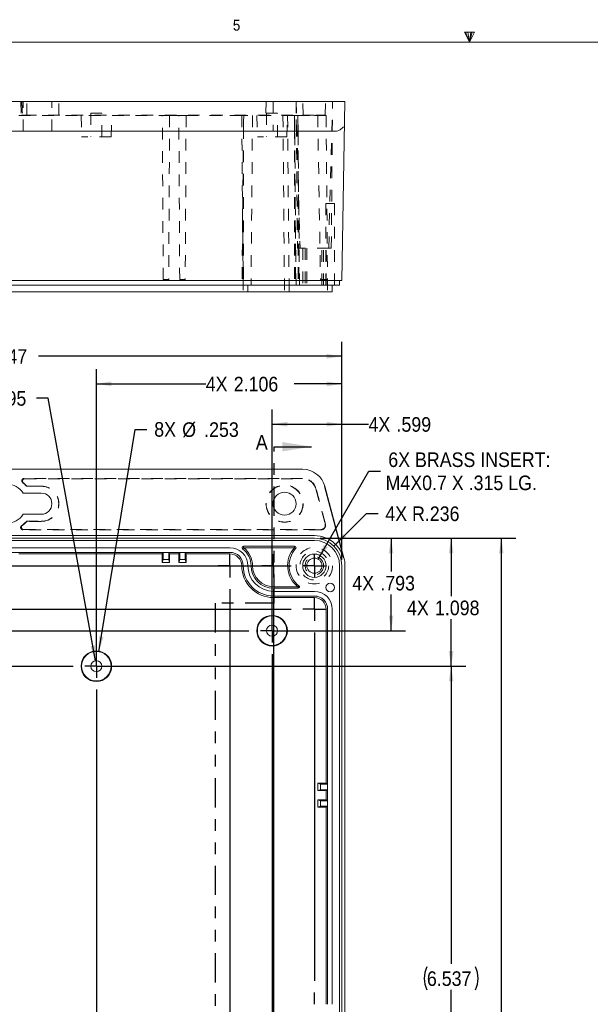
# Model space of a CAD drawing. Header units: inches. Extents: x 0.3 to 33.9, y 0.2 to 21.7.
# Tile 5 of 15: x 13.2 to 18.1, y 13.2 to 21.7. Entities that reach past the tile are written whole.
import ezdxf

# ---------------------------------------------------------------- set-up
doc = ezdxf.new("R2010")
doc.units = ezdxf.units.IN
doc.header["$MEASUREMENT"] = 0
for name, pattern in [('SLD-Dashed', [0.075, 0.05, -0.025]), ('SLD-Phantom', [0.5, 0.25, -0.05, 0.05, -0.05, 0.05, -0.05]), ('SLD-Solid', [0])]:
    doc.linetypes.add(name, pattern=pattern)
doc.layers.add('SLD-0', color=7, linetype='SLD-Solid')
doc.styles.add('SLDTEXTSTYLE1', font='GOTHIC.TTF', dxfattribs={"width": 0.913})
doc.dimstyles.new('SLDDIMSTYLE1', dxfattribs={"dimtxt": 0.125, "dimasz": 0.13, "dimexe": 0, "dimexo": 0.0625, "dimgap": 0.03125, "dimtad": 0, "dimtih": 1, "dimtoh": 1, "dimdec": 3, "dimrnd": 1e-09, "dimzin": 12, "dimdsep": 46, "dimtxsty": 'SLDTEXTSTYLE1', "dimsah": 1, "dimcen": 0.09, "dimadec": 0, "dimazin": 3, "dimtfac": 1, "dimtdec": 3, "dimtofl": 0, "dimtmove": 0, "dimatfit": 3, "dimfxl": 0, "dimfrac": 2, "dimtolj": 1, "dimtzin": 12, "dimarcsym": 0})
doc.dimstyles.new('SLDDIMSTYLE2', dxfattribs={"dimtxt": 0.125, "dimasz": 0.13, "dimexe": 0, "dimexo": 0.0625, "dimgap": 0.03125, "dimtad": 0, "dimtih": 1, "dimtoh": 1, "dimdec": 3, "dimrnd": 1e-09, "dimzin": 12, "dimdsep": 46, "dimtxsty": 'SLDTEXTSTYLE1', "dimsah": 1, "dimcen": 0, "dimadec": 0, "dimazin": 3, "dimtfac": 1, "dimtdec": 3, "dimtofl": 0, "dimtmove": 0, "dimatfit": 3, "dimfxl": 0, "dimfrac": 2, "dimtolj": 1, "dimtzin": 12, "dimarcsym": 0})
doc.dimstyles.new('SLDDIMSTYLE6', dxfattribs={"dimtxt": 0.125, "dimasz": 0.13, "dimexe": 0, "dimexo": 0.0625, "dimgap": 0.03125, "dimtad": 0, "dimtih": 1, "dimtoh": 1, "dimdec": 3, "dimrnd": 1e-09, "dimzin": 12, "dimdsep": 46, "dimtxsty": 'SLDTEXTSTYLE1', "dimsah": 1, "dimcen": 0, "dimadec": 0, "dimazin": 3, "dimtfac": 1, "dimtdec": 3, "dimtofl": 0, "dimtmove": 0, "dimatfit": 3, "dimfxl": 0, "dimfrac": 2, "dimtolj": 1, "dimtzin": 12, "dimarcsym": 0})
doc.dimstyles.new('SLDDIMSTYLE7', dxfattribs={"dimtxt": 0.125, "dimasz": 0.13, "dimexe": 0, "dimexo": 0.0625, "dimgap": 0.03125, "dimtad": 0, "dimtih": 1, "dimtoh": 1, "dimdec": 0, "dimrnd": 1e-09, "dimzin": 12, "dimdsep": 46, "dimtxsty": 'SLDTEXTSTYLE1', "dimsah": 1, "dimcen": 0, "dimadec": 0, "dimazin": 3, "dimtfac": 1, "dimtdec": 3, "dimtofl": 0, "dimtmove": 0, "dimatfit": 3, "dimfxl": 0, "dimfrac": 2, "dimtolj": 1, "dimtzin": 12, "dimarcsym": 0})

# ---------------------------------------------------------------- blocks, each defined once
blk = doc.blocks.new('*D12')
at = {"layer": 'SLD-0'}
for p, q in [((15.7365, 17.2114), (17.4145, 17.2114)), ((17.2895, 17.2114), (17.2895, 12.9393)), ((17.2895, 8.4784), (17.2895, 12.7423)), ((15.7365, 8.4784), (17.4145, 8.4784))]:
    blk.add_line(p, q, dxfattribs=at)
for points in [[(17.2895, 17.2114), (17.2695, 17.0814), (17.3095, 17.0814)], [(17.2895, 8.4784), (17.3095, 8.6084), (17.2695, 8.6084)]]:
    blk.add_solid(points, dxfattribs=at)
at = {"layer": 'SLD-0', "insert": (17.0819, 12.9019), "char_height": 0.125, "attachment_point": 1, "style": 'SLDTEXTSTYLE1'}
blk.add_mtext('8.733', dxfattribs=at)
blk = doc.blocks.new('*D13')
at = {"layer": 'SLD-0'}
for p, q in [((10.1755, 17.0254), (10.1755, 18.8956)), ((15.9225, 17.0254), (15.9225, 18.8956)), ((10.1755, 18.7706), (12.7789, 18.7706)), ((15.9225, 18.7706), (13.319, 18.7706))]:
    blk.add_line(p, q, dxfattribs=at)
for points in [[(10.1755, 18.7706), (10.3055, 18.7506), (10.3055, 18.7906)], [(15.9225, 18.7706), (15.7925, 18.7906), (15.7925, 18.7506)]]:
    blk.add_solid(points, dxfattribs=at)
at = {"layer": 'SLD-0', "insert": (12.8414, 18.8317), "char_height": 0.125, "attachment_point": 1, "style": 'SLDTEXTSTYLE1'}
blk.add_mtext('5.747', dxfattribs=at)
blk = doc.blocks.new('*D14')
at = {"layer": 'SLD-0'}
for p, q in [((15.8533, 17.1423), (16.1328, 17.422)), ((16.1328, 17.422), (16.2328, 17.422))]:
    blk.add_line(p, q, dxfattribs=at)
blk.add_solid([(15.8533, 17.1423), (15.9593, 17.2202), (15.9311, 17.2484)], dxfattribs=at)
at = {"layer": 'SLD-0', "char_height": 0.125, "attachment_point": 1, "style": 'SLDTEXTSTYLE1'}
for s, insert in [('4X R', (16.2953, 17.4831)), ('.236', (16.6342, 17.4831))]:
    blk.add_mtext(s, dxfattribs=dict(at, insert=insert))
blk = doc.blocks.new('*D22')
at = {"layer": 'SLD-0'}
for p, q in [((13.837, 16.2382), (14.1505, 18.1433)), ((14.1505, 18.1433), (14.2505, 18.1433))]:
    blk.add_line(p, q, dxfattribs=at)
blk.add_solid([(13.837, 16.2382), (13.8779, 16.3633), (13.8384, 16.3697)], dxfattribs=at)
at = {"layer": 'SLD-0', "char_height": 0.125, "attachment_point": 1, "style": 'SLDTEXTSTYLE1'}
for s, insert in [('8X ', (14.313, 18.2063)), ('%%c', (14.5531, 18.2044)), ('.253', (14.7413, 18.2044))]:
    blk.add_mtext(s, dxfattribs=dict(at, insert=insert))
blk = doc.blocks.new('*D23')
at = {"layer": 'SLD-0'}
for p, q in [((13.4043, 18.4108), (13.3043, 18.4108)), ((13.8081, 16.1602), (13.4043, 18.4108))]:
    blk.add_line(p, q, dxfattribs=at)
blk.add_solid([(13.8081, 16.1602), (13.8048, 16.2916), (13.7655, 16.2846)], dxfattribs=at)
at = {"layer": 'SLD-0', "char_height": 0.125, "attachment_point": 1, "style": 'SLDTEXTSTYLE1'}
for s, insert in [('8X ', (12.4904, 18.4739)), ('%%c', (12.7305, 18.4719)), ('.095', (12.9187, 18.4719))]:
    blk.add_mtext(s, dxfattribs=dict(at, insert=insert))
blk = doc.blocks.new('*D25')
at = {"layer": 'SLD-0'}
for p, q in [((15.719, 17.0317), (16.1549, 17.7868)), ((16.1549, 17.7868), (16.2549, 17.7868))]:
    blk.add_line(p, q, dxfattribs=at)
blk.add_solid([(15.719, 17.0317), (15.8013, 17.1342), (15.7667, 17.1542)], dxfattribs=at)
at = {"layer": 'SLD-0', "char_height": 0.125, "attachment_point": 1, "style": 'SLDTEXTSTYLE1'}
for s, insert in [('6X BRASS INSERT:', (16.3208, 17.9464, 0.7249)), (' M4X0.7 X .315 LG.', (16.2549, 17.748, 0.7249))]:
    blk.add_mtext(s, dxfattribs=dict(at, insert=insert))
blk = doc.blocks.new('*D26')
at = {"layer": 'SLD-0'}
for p, q in [((15.7365, 17.2114), (16.9847, 17.2114)), ((16.8597, 17.2114), (16.8597, 16.7148)), ((16.8597, 16.1134), (16.8597, 16.5163)), ((13.8665, 16.1134), (16.9847, 16.1134))]:
    blk.add_line(p, q, dxfattribs=at)
for points in [[(16.8597, 17.2114), (16.8397, 17.0814), (16.8797, 17.0814)], [(16.8597, 16.1134), (16.8797, 16.2434), (16.8397, 16.2434)]]:
    blk.add_solid(points, dxfattribs=at)
at = {"layer": 'SLD-0', "char_height": 0.125, "attachment_point": 1, "style": 'SLDTEXTSTYLE1'}
for s, insert in [('4X ', (16.481, 16.676, -0.6901)), ('1.098', (16.7211, 16.676, -0.6901))]:
    blk.add_mtext(s, dxfattribs=dict(at, insert=insert))
blk = doc.blocks.new('*D27')
at = {"layer": 'SLD-0'}
for p, q in [((13.8165, 16.1634), (13.8165, 18.6593)), ((15.9225, 17.0254), (15.9225, 18.6593)), ((13.8165, 18.5343), (14.7549, 18.5343)), ((15.9225, 18.5343), (15.5122, 18.5343))]:
    blk.add_line(p, q, dxfattribs=at)
for points in [[(13.8165, 18.5343), (13.9465, 18.5143), (13.9465, 18.5543)], [(15.9225, 18.5343), (15.7925, 18.5543), (15.7925, 18.5143)]]:
    blk.add_solid(points, dxfattribs=at)
at = {"layer": 'SLD-0', "char_height": 0.125, "attachment_point": 1, "style": 'SLDTEXTSTYLE1'}
for s, insert in [('4X ', (14.7549, 18.5948, -0.6901)), ('2.106', (14.995, 18.5948, -0.6901))]:
    blk.add_mtext(s, dxfattribs=dict(at, insert=insert))
blk = doc.blocks.new('*D29')
at = {"layer": 'SLD-0'}
for p, q in [((13.8665, 16.1134), (16.9847, 16.1134)), ((16.8597, 16.1134), (16.8597, 13.5618)), ((16.8597, 9.5764), (16.8597, 13.3379)), ((13.8665, 9.5764), (16.9847, 9.5764))]:
    blk.add_line(p, q, dxfattribs=at)
for centre, start, end in [((16.8503, 13.4372), 153.43495, 206.56505), ((16.869, 13.4372), 333.43495, 26.56505)]:
    blk.add_arc(centre, 0.2219, start, end, dxfattribs=at)
for points in [[(16.8597, 16.1134), (16.8397, 15.9834), (16.8797, 15.9834)], [(16.8597, 9.5764), (16.8797, 9.7064), (16.8397, 9.7064)]]:
    blk.add_solid(points, dxfattribs=at)
at = {"layer": 'SLD-0', "insert": (16.6519, 13.4976, -0.6901), "char_height": 0.125, "attachment_point": 1, "style": 'SLDTEXTSTYLE1'}
blk.add_mtext('6.537', dxfattribs=at)
blk = doc.blocks.new('*D30')
at = {"layer": 'SLD-0'}
for p, q in [((15.7365, 17.2114), (16.4696, 17.2114)), ((16.3446, 17.2114), (16.3446, 16.9268)), ((16.3446, 16.4182), (16.3446, 16.7284)), ((15.374, 16.4182), (16.4696, 16.4182))]:
    blk.add_line(p, q, dxfattribs=at)
for points in [[(16.3446, 17.2114), (16.3246, 17.0814), (16.3646, 17.0814)], [(16.3446, 16.4182), (16.3646, 16.5482), (16.3246, 16.5482)]]:
    blk.add_solid(points, dxfattribs=at)
at = {"layer": 'SLD-0', "char_height": 0.125, "attachment_point": 1, "style": 'SLDTEXTSTYLE1'}
for s, insert in [('4X ', (16.0121, 16.8881, -0.6901)), ('.793', (16.2523, 16.8881, -0.6901))]:
    blk.add_mtext(s, dxfattribs=dict(at, insert=insert))
blk = doc.blocks.new('*D31')
at = {"layer": 'SLD-0'}
for p, q in [((15.324, 16.4682), (15.324, 18.3133)), ((15.9225, 17.0254), (15.9225, 18.3133)), ((15.324, 18.1883), (15.9225, 18.1883)), ((15.9225, 18.1883), (16.1509, 18.1883))]:
    blk.add_line(p, q, dxfattribs=at)
for points in [[(15.324, 18.1883), (15.454, 18.1683), (15.454, 18.2083)], [(15.9225, 18.1883), (15.7925, 18.2083), (15.7925, 18.1683)]]:
    blk.add_solid(points, dxfattribs=at)
at = {"layer": 'SLD-0', "char_height": 0.125, "attachment_point": 1, "style": 'SLDTEXTSTYLE1'}
for s, insert in [('4X ', (16.1509, 18.2488, -0.6901)), ('.599', (16.391, 18.2488, -0.6901))]:
    blk.add_mtext(s, dxfattribs=dict(at, insert=insert))
blk = doc.blocks.new('SW_CENTERMARKSYMBOL_0')
at = {"layer": 'SLD-0', "color": 0}
for p, q in [((5.275, 0), (5.275, 0.1)), ((0.2, 0), (5.075, 0)), ((5.275, 0), (5.175, 0)), ((5.275, 0), (5.275, -0.1)), ((5.275, 0), (5.375, 0)), ((3.405, -0.862), (3.405, -0.762)), ((2.07, -0.862), (3.205, -0.862)), ((3.405, -0.862), (3.305, -0.862)), ((3.405, -0.862), (3.405, -0.962)), ((3.405, -0.862), (3.505, -0.862)), ((3.405, -1.062), (3.405, -7.199))]:
    blk.add_line(p, q, dxfattribs=at)
blk = doc.blocks.new('SW_CENTERMARKSYMBOL_1')
at = {"layer": 'SLD-0', "color": 0}
for p, q in [((4.551, 0), (4.551, 0.1)), ((4.925, 0), (4.925, 0.1)), ((5.275, 0), (5.275, 0.1)), ((0.924, 0), (4.351, 0)), ((4.551, 0), (4.451, 0)), ((4.551, 0), (4.651, 0)), ((4.551, 0), (4.551, -0.1)), ((4.925, 0), (4.825, 0)), ((4.925, 0), (5.025, 0)), ((4.925, 0), (4.925, -0.1)), ((5.275, 0), (5.175, 0)), ((5.275, 0), (5.375, 0)), ((5.275, 0), (5.275, -0.1)), ((4.551, -0.2), (4.551, -8.061)), ((4.925, -0.2), (4.925, -8.061)), ((5.275, -0.374), (5.275, -0.274)), ((0.2, -0.374), (5.075, -0.374)), ((5.275, -0.374), (5.175, -0.374)), ((5.275, -0.374), (5.375, -0.374)), ((5.275, -0.374), (5.275, -0.474)), ((4.9125, -0.55725), (4.9125, -0.45725)), ((0.5625, -0.55725), (4.7125, -0.55725)), ((4.9125, -0.55725), (4.8125, -0.55725)), ((4.9125, -0.55725), (5.0125, -0.55725)), ((4.9125, -0.55725), (4.9125, -0.65725)), ((5.275, -0.574), (5.275, -3.5605)), ((4.9125, -0.75725), (4.9125, -7.50375)), ((5.275, -3.7605), (5.275, -3.6605))]:
    blk.add_line(p, q, dxfattribs=at)

msp = doc.modelspace()

# ---------------------------------------------------------------- linework, layer by layer
at = {"color": 7, "linetype": 'SLD-Solid', "lineweight": 0}
for p, q in [((16.97385, 21.54959), (17.05994, 21.54959)), ((17.01583, 21.46397), (16.97385, 21.54959)), ((17.01583, 21.46397), (16.98202, 21.54959)), ((17.01583, 21.46397), (17.0015, 21.54959)), ((17.01583, 21.46397), (17.02877, 21.54959)), ((17.01583, 21.46397), (17.0389, 21.54959)), ((17.01583, 21.46397), (17.05994, 21.54959)), ((0.51583, 21.46397), (33.51583, 21.46397))]:
    msp.add_line(p, q, dxfattribs=at)
at = {"color": 7, "linetype": 'SLD-Solid', "lineweight": 15}
for p, q in [((15.58603, 20.95618), (10.51195, 20.95618)), ((15.77618, 20.95618), (15.58603, 20.95618)), ((15.94033, 20.95618), (15.77618, 20.95618)), ((15.94928, 20.95618), (15.92249, 19.42118)), ((15.94928, 20.95618), (15.94033, 20.95618)), ((15.58603, 20.70027), (10.51195, 20.70027)), ((15.73449, 20.70027), (15.58603, 20.70027)), ((15.86345, 20.70027), (15.73449, 20.70027)), ((15.68649, 19.42118), (10.41149, 19.42118)), ((15.92249, 19.42118), (15.68649, 19.42118)), ((15.90281, 19.38181), (15.90281, 19.42118)), ((15.68649, 19.38181), (10.41149, 19.38181)), ((15.11649, 19.32275), (15.11649, 19.38181)), ((15.90281, 19.38181), (15.68649, 19.38181)), ((15.84049, 19.32275), (15.84049, 19.38181)), ((14.96249, 19.32275), (11.13549, 19.32275)), ((15.11649, 19.32275), (14.96249, 19.32275)), ((15.33649, 19.32275), (15.11649, 19.32275)), ((15.68649, 19.32275), (15.33649, 19.32275)), ((15.84049, 19.32275), (15.68649, 19.32275)), ((15.58603, 17.80196), (10.51195, 17.80196)), ((15.77251, 17.65507), (15.93667, 17.04244)), ((15.94033, 17.04342), (15.77618, 17.65605)), ((13.18969, 17.59723), (13.34427, 17.59723)), ((13.34427, 17.41613), (13.18969, 17.41613)), ((15.68649, 17.23373), (10.41149, 17.23373)), ((15.68649, 17.21141), (10.41149, 17.21141)), ((15.68649, 17.19172), (10.41149, 17.19172)), ((15.07826, 17.12959), (15.07826, 17.14141)), ((15.07826, 17.14141), (15.51743, 17.14141)), ((15.51743, 17.12959), (15.51743, 17.14141)), ((14.96249, 17.12941), (11.13549, 17.12941)), ((14.96249, 17.08941), (11.13549, 17.08941)), ((13.15109, 17.0762), (14.38239, 17.0762)), ((14.39025, 17.08847), (14.38239, 17.0762)), ((14.38239, 17.00392), (14.38239, 17.0762)), ((14.43725, 17.08847), (14.39025, 17.08847)), ((14.39025, 17.08847), (14.39025, 17.02847)), ((14.4451, 17.0762), (14.43725, 17.08847)), ((14.43725, 17.02847), (14.43725, 17.08847)), ((14.4451, 17.0762), (14.52388, 17.0762)), ((14.4451, 17.0762), (14.4451, 17.00392)), ((14.53174, 17.08847), (14.52388, 17.0762)), ((14.52388, 17.00392), (14.52388, 17.0762)), ((14.57874, 17.08847), (14.53174, 17.08847)), ((14.53174, 17.08847), (14.53174, 17.02847)), ((14.58659, 17.0762), (14.57874, 17.08847)), ((14.57874, 17.02847), (14.57874, 17.08847)), ((14.58659, 17.0762), (14.96249, 17.0762)), ((14.58659, 17.0762), (14.58659, 17.00392)), ((15.07826, 17.12959), (15.07117, 17.12015)), ((15.51545, 17.12871), (15.08087, 17.12871)), ((15.51545, 17.12871), (15.51743, 17.12959)), ((15.51743, 17.12959), (15.52616, 17.12164)), ((14.38239, 17.00392), (14.39025, 17.02847)), ((14.4451, 17.00392), (14.38239, 17.00392)), ((14.39025, 17.02847), (14.43725, 17.02847)), ((14.4451, 17.00392), (14.43725, 17.02847)), ((14.52388, 17.00392), (14.53174, 17.02847)), ((14.58659, 17.00392), (14.52388, 17.00392)), ((14.53174, 17.02847), (14.57874, 17.02847)), ((14.58659, 17.00392), (14.57874, 17.02847)), ((15.90281, 8.71441), (15.90281, 16.97541)), ((15.92249, 8.71441), (15.92249, 16.97541)), ((15.94928, 8.71441), (15.94928, 16.97541)), ((15.54676, 16.79422), (15.55397, 16.80357)), ((15.33649, 16.7951), (15.5442, 16.7951)), ((15.54676, 16.78241), (15.33649, 16.78241)), ((15.68649, 16.75541), (15.33649, 16.75541)), ((15.68649, 16.71541), (15.33649, 16.71541)), ((15.54676, 16.79422), (15.54676, 16.78241)), ((15.33649, 16.7022), (15.68649, 16.7022)), ((15.78728, 16.60141), (15.78728, 15.1095)), ((15.80049, 13.21491), (15.80049, 16.60141)), ((15.84049, 13.21491), (15.84049, 16.60141)), ((15.71501, 15.1095), (15.73956, 15.10165)), ((15.71501, 15.04679), (15.71501, 15.1095)), ((15.71501, 15.1095), (15.78728, 15.1095)), ((15.71501, 15.04679), (15.73956, 15.05465)), ((15.78728, 15.04679), (15.71501, 15.04679)), ((15.73956, 15.10165), (15.73956, 15.05465)), ((15.79956, 15.10165), (15.73956, 15.10165)), ((15.73956, 15.05465), (15.79956, 15.05465)), ((15.79956, 15.10165), (15.78728, 15.1095)), ((15.78728, 15.04679), (15.79956, 15.05465)), ((15.78728, 15.04679), (15.78728, 14.96802)), ((15.79956, 15.05465), (15.79956, 15.10165)), ((15.71501, 14.96802), (15.73956, 14.96016)), ((15.71501, 14.90531), (15.71501, 14.96802)), ((15.71501, 14.96802), (15.78728, 14.96802)), ((15.73956, 14.96016), (15.73956, 14.91316)), ((15.79956, 14.96016), (15.73956, 14.96016)), ((15.79956, 14.96016), (15.78728, 14.96802)), ((15.79956, 14.91316), (15.79956, 14.96016)), ((15.71501, 14.90531), (15.73956, 14.91316)), ((15.78728, 14.90531), (15.71501, 14.90531)), ((15.73956, 14.91316), (15.79956, 14.91316)), ((15.78728, 14.90531), (15.79956, 14.91316)), ((15.78728, 14.90531), (15.78728, 13.21491))]:
    msp.add_line(p, q, dxfattribs=at)
at = {"color": 7, "linetype": 'SLD-Dashed', "lineweight": 0}
for p, q in [((13.18969, 20.70027), (13.18969, 20.95618)), ((13.21982, 20.83807), (13.21889, 20.95618)), ((13.43482, 20.70027), (13.43482, 20.95618)), ((13.49593, 20.83807), (13.49387, 20.95618)), ((15.2734, 20.95618), (15.27134, 20.83807)), ((15.33246, 20.95618), (15.33246, 20.70027)), ((15.52931, 20.70027), (15.52931, 20.95618)), ((15.53049, 20.95618), (15.56347, 19.69681)), ((15.53049, 20.95618), (15.54148, 19.69681)), ((15.59042, 20.83807), (15.58836, 20.95618)), ((15.78056, 20.83807), (15.78262, 20.95618)), ((15.80951, 19.69681), (15.84249, 20.95618)), ((15.8315, 19.69681), (15.84249, 20.95618)), ((13.86399, 20.85414), (13.76899, 20.85414)), ((13.76899, 20.85414), (13.76899, 20.65114)), ((13.86399, 20.65114), (13.86399, 20.85414)), ((15.37149, 20.85414), (15.27649, 20.85414)), ((15.27649, 20.85414), (15.27649, 20.65114)), ((15.37149, 20.65114), (15.37149, 20.85414)), ((13.15109, 20.83618), (14.38239, 20.83618)), ((13.18251, 20.83807), (13.18201, 20.83807)), ((13.20268, 20.83807), (15.58603, 20.83807)), ((13.68515, 20.83618), (13.68999, 20.65114)), ((13.94299, 20.65114), (13.94784, 20.83618)), ((14.39025, 19.42975), (14.38239, 20.83618)), ((14.4451, 20.83618), (14.38239, 20.83618)), ((14.4451, 20.83618), (14.43725, 19.42975)), ((14.4451, 20.83618), (14.52388, 20.83618)), ((14.53174, 19.42975), (14.52388, 20.83618)), ((14.58659, 20.83618), (14.52388, 20.83618)), ((14.58659, 20.83618), (14.57874, 19.42975)), ((14.58659, 20.83618), (14.96249, 20.83618)), ((14.96249, 20.83618), (15.06328, 20.83618)), ((15.06328, 20.83618), (15.07649, 19.32275)), ((15.06328, 20.83618), (15.08087, 20.83618)), ((15.51545, 20.83618), (15.08087, 20.83618)), ((15.15618, 20.83618), (15.14349, 19.38181)), ((15.19265, 20.83618), (15.19749, 20.65114)), ((15.41728, 20.83618), (15.43049, 19.32275)), ((15.45049, 20.65114), (15.45534, 20.83618)), ((15.4568, 20.83618), (15.46949, 19.38181)), ((15.5442, 20.83618), (15.51545, 20.83618)), ((15.51545, 20.83618), (15.51743, 20.73522)), ((15.5442, 20.83618), (15.68649, 20.83618)), ((15.58603, 20.83807), (15.69813, 20.83807)), ((15.68649, 20.83618), (15.78728, 20.83618)), ((15.69813, 20.83807), (15.77929, 20.83807)), ((15.71501, 20.83618), (15.73956, 19.42975)), ((15.78056, 20.83807), (15.77929, 20.83807)), ((15.78728, 20.83618), (15.80049, 19.32275)), ((15.07826, 20.73522), (15.06645, 19.38181)), ((15.07826, 20.73522), (15.07117, 19.38181)), ((15.07826, 20.73522), (15.07826, 19.38181)), ((15.51743, 20.73522), (15.52616, 19.38181)), ((15.51743, 20.73522), (15.51743, 19.38181)), ((15.52925, 19.38181), (15.51743, 20.73522)), ((15.54676, 20.73522), (15.55397, 19.38181)), ((15.54676, 20.73522), (15.54676, 19.38181)), ((15.55857, 19.38181), (15.54676, 20.73522)), ((13.94299, 20.65114), (13.68999, 20.65114)), ((15.45049, 20.65114), (15.19749, 20.65114)), ((15.85949, 20.08181), (15.78449, 20.08181)), ((15.78449, 20.08181), (15.78449, 19.38181)), ((15.85949, 19.38181), (15.85949, 20.08181)), ((15.56347, 19.69681), (15.54148, 19.69681)), ((15.80951, 19.69681), (15.56347, 19.69681)), ((15.58649, 19.69681), (15.58649, 19.38181)), ((15.58649, 19.69681), (15.58649, 19.38181)), ((15.60775, 19.69681), (15.60775, 19.38181)), ((15.62153, 19.69681), (15.62153, 19.38181)), ((15.75145, 19.38181), (15.75145, 19.69681)), ((15.76523, 19.38181), (15.76523, 19.69681)), ((15.78649, 19.38181), (15.78649, 19.69681)), ((15.78649, 19.38181), (15.78649, 19.69681)), ((15.8315, 19.69681), (15.80951, 19.69681)), ((14.43725, 19.42975), (14.39025, 19.42975)), ((14.57874, 19.42975), (14.53174, 19.42975)), ((15.79956, 19.42975), (15.73956, 19.42975)), ((15.47049, 19.38181), (15.47049, 19.32275)), ((15.58603, 17.72322), (13.19662, 17.72322)), ((13.20268, 17.72115), (15.58603, 17.72115)), ((13.21982, 17.65835), (13.21889, 17.65629)), ((13.34427, 17.65629), (13.21889, 17.65629)), ((13.21982, 17.65835), (13.34427, 17.65835)), ((15.69813, 17.63514), (15.77929, 17.33224)), ((15.78128, 17.33278), (15.70012, 17.63568)), ((13.21982, 17.35501), (13.21889, 17.35707)), ((13.21889, 17.35707), (13.34427, 17.35707)), ((13.34427, 17.35501), (13.21982, 17.35501)), ((15.74325, 17.28322), (13.1869, 17.28322)), ((13.19347, 17.28528), (15.74325, 17.28528))]:
    msp.add_line(p, q, dxfattribs=at)
at = {"color": 7, "linetype": 'SLD-Phantom', "lineweight": 30}
for p, q in [((15.34164, 16.65323), (15.34164, 17.99536)), ((15.34164, 16.65323), (14.83499, 16.65323)), ((14.83499, 16.65323), (14.83499, 7.62439))]:
    msp.add_line(p, q, dxfattribs=at)
at = {"color": 7, "linetype": 'SLD-Solid', "lineweight": 30}
msp.add_line((15.34164, 17.99536), (15.66169, 17.99536), dxfattribs=at)
at = {"color": 7, "linetype": 'SLD-Dashed', "lineweight": 0}
for centre, radius in [((15.43088, 17.50668), 0.15954), ((15.43088, 17.50668), 0.15748), ((15.68649, 16.97541), 0.156), ((15.68649, 16.97541), 0.12302), ((15.68649, 16.97541), 0.07874)]:
    msp.add_circle(centre, radius, dxfattribs=at)
at = {"color": 7, "linetype": 'SLD-Solid', "lineweight": 15}
for centre, radius in [((15.43088, 17.50668), 0.09843), ((15.68649, 16.97541), 0.1), ((15.68649, 16.97541), 0.06496), ((15.82199, 16.78775), 0.0375), ((15.32399, 16.41816), 0.13135), ((15.32399, 16.41816), 0.1265), ((15.32399, 16.41816), 0.0475), ((13.81649, 16.11341), 0.13135), ((13.81649, 16.11341), 0.1265), ((13.81649, 16.11341), 0.0475)]:
    msp.add_circle(centre, radius, dxfattribs=at)
for centre, radius, start, end in [((15.58603, 17.60511), 0.19685, 15, 90), ((13.04899, 17.50668), 0.16732, 32.763762, 147.236238), ((13.34427, 17.50668), 0.09055, 270, 90), ((13.04899, 17.50668), 0.16732, 212.763762, 327.236238), ((15.68649, 16.97541), 0.25833, 46.763003, 90), ((15.07826, 17.12959), 0.01181, 90, 233.100475), ((15.51743, 17.12959), 0.01181, 317.633508, 90), ((15.68649, 16.97541), 0.236, 0, 90), ((15.68649, 16.97541), 0.21631, 0, 90), ((14.96249, 16.97541), 0.154, 0, 90), ((14.96249, 16.97541), 0.114, 0, 90), ((14.96249, 16.97541), 0.10079, 0, 90), ((14.96249, 16.97541), 0.181, 0, 53.100475), ((14.96249, 16.97541), 0.19369, 0, 52.326206), ((15.68649, 16.97541), 0.22969, 138.12947, 231.720521), ((15.68649, 16.97541), 0.217, 137.633508, 232.360771), ((15.33649, 16.97541), 0.27321, 180, 270), ((15.33649, 16.97541), 0.26, 180, 270), ((15.33649, 16.97541), 0.22, 180, 270), ((15.33649, 16.97541), 0.193, 180, 270), ((15.33649, 16.97541), 0.18031, 180, 270), ((15.68649, 16.97541), 0.26279, 0, 15), ((15.54676, 16.79422), 0.01181, 270, 52.360771), ((15.68649, 16.60141), 0.154, 0, 90), ((15.68649, 16.60141), 0.114, 0, 90), ((15.68649, 16.60141), 0.10079, 0, 90)]:
    msp.add_arc(centre, radius, start, end, dxfattribs=at)
at = {"color": 7, "linetype": 'SLD-Dashed', "lineweight": 0}
for centre, radius, start, end in [((13.04899, 17.50668), 0.22638, 41.366225, 53.132197), ((13.04899, 17.50668), 0.22844, 41.600302, 51.726755), ((13.34427, 17.50668), 0.15167, 270, 90), ((13.34427, 17.50668), 0.14961, 270, 90), ((15.58603, 17.60511), 0.11811, 15, 90), ((15.58603, 17.60511), 0.11605, 15, 90), ((13.04899, 17.50668), 0.22638, 304.087536, 318.633775), ((13.04899, 17.50668), 0.22844, 305.610697, 318.399698), ((15.74325, 17.32259), 0.03937, 270, 15), ((15.74325, 17.32259), 0.03731, 270, 15)]:
    msp.add_arc(centre, radius, start, end, dxfattribs=at)
for points, knots in [([(13.16731, 20.95618), (13.16945, 20.91895), (13.1717, 20.87959), (13.17378, 20.84021), (13.17389, 20.83807)], [0, 0, 0, 0, 0.9457273, 1, 1, 1, 1]), ([(13.17696, 20.95618), (13.17793, 20.93786), (13.18004, 20.89849), (13.18198, 20.85912), (13.18301, 20.83807)], [0, 0, 0, 0, 0.4654079, 1, 1, 1, 1]), ([(13.17383, 20.83807), (13.17383, 20.83807), (13.17384, 20.83807), (13.17449, 20.83807), (13.17567, 20.83807), (13.1774, 20.83807), (13.1795, 20.83807), (13.18119, 20.83807), (13.18201, 20.83807)], [0, 0, 0, 0, 0.1228688, 0.3002143, 0.4775611, 0.6551156, 0.8326713, 1, 1, 1, 1]), ([(13.18305, 20.83807), (13.18305, 20.83807), (13.18304, 20.83807), (13.18367, 20.83807), (13.18483, 20.83807), (13.18653, 20.83807), (13.18867, 20.83807), (13.19122, 20.83807), (13.19408, 20.83807), (13.1972, 20.83807), (13.2001, 20.83807), (13.20194, 20.83807), (13.20268, 20.83807)], [0, 0, 0, 0, 0.0699408, 0.1772574, 0.284574, 0.3918228, 0.4990719, 0.6063505, 0.7136298, 0.8210229, 0.9284167, 1, 1, 1, 1]), ([(13.19662, 17.72322), (13.19248, 17.72322), (13.18845, 17.72191), (13.18178, 17.71712), (13.17924, 17.71365), (13.17664, 17.7059), (13.1766, 17.70158), (13.17904, 17.69379), (13.1815, 17.69027), (13.18481, 17.68779)], [0, 0, 0, 0, 0.25, 0.25, 0.5, 0.5, 0.75, 0.75, 1, 1, 1, 1]), ([(13.19049, 17.68602), (13.18727, 17.68856), (13.18493, 17.69204), (13.18264, 17.69984), (13.18275, 17.70409), (13.18539, 17.71174), (13.18796, 17.71516), (13.19454, 17.71985), (13.19858, 17.72115), (13.20268, 17.72115)], [0, 0, 0, 0, 0.25, 0.25, 0.5, 0.5, 0.75, 0.75, 1, 1, 1, 1]), ([(13.17587, 17.3192), (13.17237, 17.31684), (13.16973, 17.31341), (13.16693, 17.30551), (13.16684, 17.30113), (13.16928, 17.29315), (13.17182, 17.28956), (13.17852, 17.2846), (13.18268, 17.28322), (13.1869, 17.28322)], [0, 0, 0, 0, 0.25, 0.25, 0.5, 0.5, 0.75, 0.75, 1, 1, 1, 1]), ([(13.19347, 17.28528), (13.18929, 17.28528), (13.18522, 17.28661), (13.17852, 17.29148), (13.17598, 17.29499), (13.17345, 17.30285), (13.17347, 17.30721), (13.17605, 17.31503), (13.17861, 17.31853), (13.18201, 17.32096)], [0, 0, 0, 0, 0.25, 0.25, 0.5, 0.5, 0.75, 0.75, 1, 1, 1, 1])]:
    msp.add_open_spline(points, degree=3, knots=knots, dxfattribs=at)
for points in [[(15.08087, 20.83618), (15.08001, 20.80253), (15.07914, 20.76887), (15.07826, 20.73522)], [(15.5442, 20.83618), (15.54504, 20.80253), (15.5459, 20.76887), (15.54676, 20.73522)]]:
    msp.add_open_spline(points, degree=3, dxfattribs=at)
at = {"color": 7, "linetype": 'SLD-Solid', "lineweight": 15}
for points in [[(15.86345, 20.70027), (15.87263, 20.70027), (15.88098, 20.70186), (15.89625, 20.70666), (15.90319, 20.70993), (15.91533, 20.71724), (15.92061, 20.72132), (15.92745, 20.72775), (15.92955, 20.72995), (15.93338, 20.73442), (15.93513, 20.7367), (15.93667, 20.73896)], [(15.86345, 17.1636), (15.87263, 17.15497), (15.88098, 17.14591), (15.89625, 17.12686), (15.90319, 17.11684), (15.91533, 17.09648), (15.92061, 17.08607), (15.92745, 17.07003), (15.92955, 17.06461), (15.93338, 17.05363), (15.93513, 17.04802), (15.93667, 17.04244)]]:
    msp.add_open_spline(points, degree=3, knots=[0, 0, 0, 0, 0.25, 0.25, 0.5, 0.5, 0.75, 0.75, 0.875, 0.875, 1, 1, 1, 1], dxfattribs=at)
for points in [[(15.08087, 17.12871), (15.08001, 17.12901), (15.07914, 17.1293), (15.07826, 17.12959)], [(15.5442, 16.7951), (15.54504, 16.7948), (15.5459, 16.79451), (15.54676, 16.79422)]]:
    msp.add_open_spline(points, degree=3, dxfattribs=at)
at = {"color": 7, "linetype": 'SLD-Solid', "lineweight": 30}
msp.add_solid([(15.66169, 17.99536), (15.41169, 18.03536), (15.41169, 17.95536)], dxfattribs=at)

# ---------------------------------------------------------------- block references
at = {"layer": 'SLD-0'}
for name in ['SW_CENTERMARKSYMBOL_0', 'SW_CENTERMARKSYMBOL_1']:
    msp.add_blockref(name, (10.41149, 16.97541), dxfattribs=at)

# ---------------------------------------------------------------- texts
at = {"color": 7, "linetype": 'Continuous', "lineweight": 0, "insert": (14.98769, 21.65645), "char_height": 0.09375, "attachment_point": 1, "style": 'SLDTEXTSTYLE1'}
msp.add_mtext('5', dxfattribs=at)
at = {"color": 7, "linetype": 'Continuous', "insert": (15.1842, 18.09651), "char_height": 0.125, "attachment_point": 1, "style": 'SLDTEXTSTYLE1'}
msp.add_mtext('A', dxfattribs=at)

# ---------------------------------------------------------------- dimensions: what is measured, and where the dimension line sits
at = {"layer": 'SLD-0'}
dim = msp.add_linear_dim(base=(10.17549, 18.77055), p1=(15.92249, 16.97541), p2=(10.17549, 16.97541), dimstyle='SLDDIMSTYLE1', dxfattribs=at)
dim.commit()
dim.dimension.update_dxf_attribs({"geometry": '*D13', "text_midpoint": (13.04899, 18.77055), "dimtype": 160})
for base, p1, p2, picture, middle in [((15.92249, 18.53433), (13.81649, 16.11341), (15.92249, 16.97541), '*D27', (15.13351, 18.53433)), ((15.9224910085, 18.1883069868), (15.3239910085, 16.4181552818), (15.9224910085, 16.9754052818), '*D31', (16.4833257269, 18.1883069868))]:
    dim = msp.add_linear_dim(base=base, p1=p1, p2=p2, text='4X <>', dimstyle='SLDDIMSTYLE1', dxfattribs=at)
    dim.commit()
    dim.dimension.update_dxf_attribs({"geometry": picture, "text_midpoint": middle, "dimtype": 160})
for p1, p2, picture, middle in [((13.82488, 16.06665), (13.8081, 16.16016), '*D23', (12.86611, 18.4108)), ((13.79595, 15.98858), (13.83703, 16.23823), '*D22', (14.68872, 18.14329))]:
    dim = msp.add_diameter_dim_2p(p1=p1, p2=p2, text='8X <>', dimstyle='SLDDIMSTYLE6', dxfattribs=at)
    dim.commit()
    dim.dimension.update_dxf_attribs({"geometry": picture, "text_midpoint": middle, "dimtype": 163})
dim = msp.add_diameter_dim_2p(p1=(15.65401, 16.91915), p2=(15.71897, 17.03166), text='6X BRASS INSERT:\\PM4X0.7 X .315 LG.\\P', dimstyle='SLDDIMSTYLE7', override={"dimpost": '<>'}, dxfattribs=at)
dim.commit()
dim.dimension.update_dxf_attribs({"geometry": '*D25', "text_midpoint": (16.98287, 17.78675), "dimtype": 163})
dim = msp.add_radius_dim(center=(15.68649, 16.97541), mpoint=(15.85331, 17.14234), text='4X <>', dimstyle='SLDDIMSTYLE2', dxfattribs=at)
dim.commit()
dim.dimension.update_dxf_attribs({"geometry": '*D14', "text_midpoint": (16.6263, 17.42199), "dimtype": 164})
for base, p1, p2, text, picture, middle in [((16.85967, 17.21141), (13.81649, 16.11341), (15.68649, 17.21141), '4X <>', '*D26', (16.85967, 16.61555)), ((16.34461, 17.21141), (15.32399, 16.41816), (15.68649, 17.21141), '4X <>', '*D30', (16.34461, 16.82763)), ((16.85967, 9.57641), (13.81649, 16.11341), (13.81649, 9.57641), '(<>)', '*D29', (16.85967, 13.44985))]:
    dim = msp.add_linear_dim(base=base, p1=p1, p2=p2, angle=90, text=text, dimstyle='SLDDIMSTYLE1', dxfattribs=at)
    dim.commit()
    dim.dimension.update_dxf_attribs({"geometry": picture, "text_midpoint": middle, "dimtype": 160})
dim = msp.add_linear_dim(base=(17.28949, 8.47841), p1=(15.68649, 17.21141), p2=(15.68649, 8.47841), angle=90, dimstyle='SLDDIMSTYLE1', dxfattribs=at)
dim.commit()
dim.dimension.update_dxf_attribs({"geometry": '*D12', "text_midpoint": (17.28949, 12.84079), "dimtype": 160})

doc.saveas('drawing.dxf')
